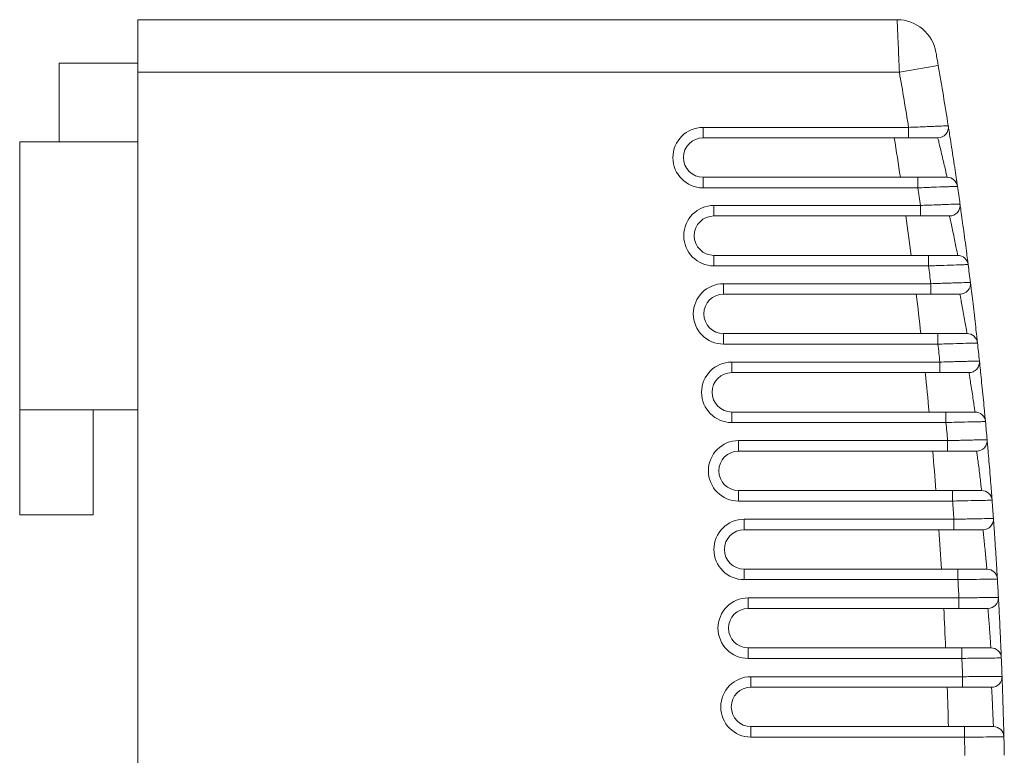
# Model space of a CAD drawing. Header units: millimetres. Extents: x 20 to 193, y 78 to 211.
# Tile 8 of 8: x 155 to 192, y 182 to 210. Entities that reach past the tile are written whole.
import ezdxf

# ---------------------------------------------------------------- set-up
doc = ezdxf.new("R2010")
doc.units = ezdxf.units.MM

msp = doc.modelspace()

# ---------------------------------------------------------------- linework, layer by layer
at = {"color": 7, "linetype": 'Continuous', "lineweight": 15}
for p, q in [((159.323, 210.162), (188.21, 210.162)), ((159.323, 208.162), (159.323, 210.162)), ((159.323, 208.512), (156.323, 208.512)), ((156.323, 205.512), (156.323, 208.512)), ((189.775, 208.417), (188.297, 208.162)), ((188.297, 208.162), (159.323, 208.162)), ((159.323, 208.162), (159.323, 149.162)), ((180.826, 206.062), (188.646, 206.062)), ((180.826, 205.662), (180.826, 206.062)), ((188.646, 205.662), (188.646, 206.062)), ((154.823, 205.512), (154.823, 195.312)), ((154.823, 205.512), (159.323, 205.512)), ((188.646, 205.662), (180.826, 205.662)), ((180.826, 204.162), (180.826, 203.762)), ((180.826, 204.162), (188.998, 204.162)), ((188.998, 203.762), (188.998, 204.162)), ((188.998, 203.762), (180.826, 203.762)), ((181.241, 203.091), (189.095, 203.091)), ((181.241, 202.691), (181.241, 203.091)), ((189.095, 202.691), (189.095, 203.091)), ((189.095, 202.691), (181.241, 202.691)), ((181.241, 201.191), (181.241, 200.791)), ((181.241, 201.191), (189.406, 201.191)), ((189.406, 200.791), (189.406, 201.191)), ((189.406, 200.791), (181.241, 200.791)), ((181.605, 200.113), (189.492, 200.113)), ((181.605, 199.713), (181.605, 200.113)), ((189.492, 199.713), (189.492, 200.113)), ((189.492, 199.713), (181.605, 199.713)), ((181.605, 198.213), (181.605, 197.813)), ((181.605, 198.213), (189.763, 198.213)), ((189.763, 197.813), (189.763, 198.213)), ((189.763, 197.813), (181.605, 197.813)), ((181.917, 197.129), (189.838, 197.129)), ((181.917, 196.729), (181.917, 197.129)), ((189.838, 196.729), (189.838, 197.129)), ((189.838, 196.729), (181.917, 196.729)), ((154.823, 195.312), (159.323, 195.312)), ((154.823, 195.312), (154.823, 191.312)), ((157.623, 195.312), (157.623, 191.312)), ((181.917, 195.229), (181.917, 194.829)), ((181.917, 195.229), (190.068, 195.229)), ((190.068, 194.829), (190.068, 195.229)), ((190.068, 194.829), (181.917, 194.829)), ((182.178, 194.14), (190.131, 194.14)), ((182.178, 193.74), (182.178, 194.14)), ((190.131, 193.74), (190.131, 194.14)), ((190.131, 193.74), (182.178, 193.74)), ((182.178, 192.24), (182.178, 191.84)), ((182.178, 192.24), (190.322, 192.24)), ((190.322, 191.84), (190.322, 192.24)), ((190.322, 191.84), (182.178, 191.84)), ((154.823, 191.312), (157.623, 191.312)), ((182.387, 191.148), (190.373, 191.148)), ((182.387, 190.748), (182.387, 191.148)), ((190.373, 190.748), (190.373, 191.148)), ((190.373, 190.748), (182.387, 190.748)), ((182.387, 189.248), (182.387, 188.848)), ((182.387, 189.248), (190.524, 189.248)), ((190.524, 188.848), (190.524, 189.248)), ((190.524, 188.848), (182.387, 188.848)), ((182.544, 188.152), (190.564, 188.152)), ((182.544, 187.752), (182.544, 188.152)), ((190.564, 187.752), (190.564, 188.152)), ((190.564, 187.752), (182.544, 187.752)), ((182.544, 186.252), (182.544, 185.852)), ((182.544, 186.252), (190.674, 186.252)), ((190.674, 185.852), (190.674, 186.252)), ((190.674, 185.852), (182.544, 185.852)), ((182.649, 185.154), (190.702, 185.154)), ((182.649, 184.754), (182.649, 185.154)), ((190.702, 184.754), (190.702, 185.154)), ((190.702, 184.754), (182.649, 184.754)), ((182.649, 183.254), (182.649, 182.854)), ((182.649, 183.254), (190.773, 183.254)), ((190.773, 182.854), (190.773, 183.254)), ((190.773, 182.854), (182.649, 182.854))]:
    msp.add_line(p, q, dxfattribs=at)
for centre, radius, start, end in [((188.21, 208.662), 1.5, 9.9571, 90), ((17.323, 178.662), 175, 9.02875, 9.78949), ((17.323, 178.662), 173.5, 9.08648, 9.78949), ((180.826, 204.912), 1.15, 90, 270), ((189.76, 206.062), 0.4, 270, 9.0288), ((180.826, 204.912), 0.75, 90, 270), ((17.323, 178.662), 172.9, 8.48115, 8.98406), ((190.11, 203.762), 0.4, 8.2653, 90), ((17.323, 178.662), 175, 8.04285, 8.26532), ((17.323, 178.662), 173.5, 8.09418, 8.31809), ((181.241, 201.941), 1.15, 90, 270), ((190.206, 203.091), 0.4, 270, 8.0428), ((181.241, 201.941), 0.75, 90, 270), ((17.323, 178.662), 172.9, 7.48694, 7.98858), ((190.515, 200.791), 0.4, 7.2813, 90), ((17.323, 178.662), 175, 7.0571, 7.28129), ((17.323, 178.662), 173.5, 7.10208, 7.3277), ((181.605, 198.963), 1.15, 90, 270), ((190.601, 200.113), 0.4, 270, 7.0571), ((181.605, 198.963), 0.75, 90, 270), ((17.323, 178.662), 172.9, 6.49275, 6.99328), ((190.87, 197.813), 0.4, 6.2972, 90), ((17.323, 178.662), 175, 6.07153, 6.29719), ((17.323, 178.662), 173.5, 6.11017, 6.33728), ((181.917, 195.979), 1.15, 90, 270), ((190.944, 197.129), 0.4, 270, 6.0715), ((181.917, 195.979), 0.75, 90, 270), ((17.323, 178.662), 172.9, 5.49857, 5.99815), ((191.173, 194.829), 0.4, 5.313, 90), ((17.323, 178.662), 173.5, 5.11845, 5.34681), ((17.323, 178.662), 175, 5.08612, 5.31303), ((182.178, 192.99), 1.15, 90, 270), ((191.236, 194.14), 0.4, 270, 5.0861), ((182.178, 192.99), 0.75, 90, 270), ((17.323, 178.662), 172.9, 4.5044, 5.00319), ((191.425, 191.84), 0.4, 4.3288, 90), ((17.323, 178.662), 173.5, 4.12693, 4.3563), ((17.323, 178.662), 175, 4.10088, 4.3288), ((182.387, 189.998), 1.15, 90, 270), ((191.476, 191.148), 0.4, 270, 4.1009), ((182.387, 189.998), 0.75, 90, 270), ((17.323, 178.662), 172.9, 3.51024, 4.00838), ((191.626, 188.848), 0.4, 3.3445, 90), ((17.323, 178.662), 173.5, 3.13559, 3.36575), ((17.323, 178.662), 175, 3.11582, 3.34452), ((182.544, 187.002), 1.15, 90, 270), ((191.665, 188.152), 0.4, 270, 3.1158), ((182.544, 187.002), 0.75, 90, 270), ((17.323, 178.662), 172.9, 2.51609, 3.01374), ((191.775, 185.852), 0.4, 2.3602, 90), ((17.323, 178.662), 173.5, 2.14444, 2.37516), ((17.323, 178.662), 175, 2.13093, 2.36019), ((182.649, 184.004), 1.15, 90, 270), ((191.803, 185.154), 0.4, 270, 2.1309), ((182.649, 184.004), 0.75, 90, 270), ((17.323, 178.662), 172.9, 1.52194, 2.01925), ((191.873, 182.854), 0.4, 1.3758, 90), ((17.323, 178.662), 173.5, 1.15349, 1.38454), ((17.323, 178.662), 175, 1.14622, 1.37581)]:
    msp.add_arc(centre, radius, start, end, dxfattribs=at)
for points, knots in [([(188.21, 210.162), (188.21, 210.162), (188.21, 210.149), (188.213, 210.098), (188.214, 210.059), (188.219, 209.959), (188.221, 209.898), (188.228, 209.753), (188.232, 209.668), (188.244, 209.392), (188.253, 209.169), (188.274, 208.688), (188.286, 208.426), (188.297, 208.162)], [0, 0, 0, 0, 0.125, 0.125, 0.25, 0.25, 0.375, 0.375, 0.5, 0.5, 0.75, 0.75, 1, 1, 1, 1]), ([(189.775, 208.417), (189.752, 208.548), (189.73, 208.678), (189.697, 208.865), (189.687, 208.921), (189.687, 208.921)], [0, 0, 0, 0, 0.5, 0.5, 1, 1, 1, 1]), ([(188.646, 206.062), (188.745, 206.066), (188.843, 206.07), (189.035, 206.078), (189.131, 206.082), (189.313, 206.089), (189.399, 206.093), (189.563, 206.1), (189.641, 206.103), (189.85, 206.112), (189.963, 206.116), (190.115, 206.123), (190.155, 206.124), (190.155, 206.124)], [0, 0, 0, 0, 0.125, 0.125, 0.25, 0.25, 0.375, 0.375, 0.5, 0.5, 0.75, 0.75, 1, 1, 1, 1]), ([(190.155, 206.124), (190.155, 206.124), (190.16, 206.094), (190.178, 205.977), (190.192, 205.891), (190.225, 205.677), (190.245, 205.549), (190.288, 205.273), (190.311, 205.122), (190.357, 204.823), (190.379, 204.673), (190.421, 204.395), (190.44, 204.268), (190.472, 204.052), (190.484, 203.967), (190.501, 203.85), (190.506, 203.819), (190.506, 203.819)], [0, 0, 0, 0, 0.125, 0.125, 0.25, 0.25, 0.375, 0.375, 0.5, 0.5, 0.625, 0.625, 0.75, 0.75, 0.875, 0.875, 1, 1, 1, 1]), ([(189.76, 205.662), (189.76, 205.662), (189.73, 205.662), (189.618, 205.662), (189.534, 205.662), (189.328, 205.662), (189.204, 205.662), (188.936, 205.662), (188.792, 205.662), (188.646, 205.662)], [0, 0, 0, 0, 0.25, 0.25, 0.5, 0.5, 0.75, 0.75, 1, 1, 1, 1]), ([(190.11, 204.162), (190.11, 204.162), (190.091, 204.244), (190.044, 204.456), (190.025, 204.539), (189.983, 204.719), (189.961, 204.816), (189.893, 205.106), (189.847, 205.3), (189.797, 205.508), (189.783, 205.565), (189.765, 205.642), (189.76, 205.662), (189.76, 205.662)], [0, 0, 0, 0, 0.25, 0.25, 0.375, 0.375, 0.5, 0.5, 0.75, 0.75, 0.875, 0.875, 1, 1, 1, 1]), ([(188.998, 204.162), (189.144, 204.162), (189.289, 204.162), (189.556, 204.162), (189.68, 204.162), (189.885, 204.162), (189.968, 204.162), (190.08, 204.162), (190.11, 204.162), (190.11, 204.162)], [0, 0, 0, 0, 0.25, 0.25, 0.5, 0.5, 0.75, 0.75, 1, 1, 1, 1]), ([(190.506, 203.819), (190.506, 203.819), (190.496, 203.819), (190.457, 203.817), (190.428, 203.816), (190.352, 203.813), (190.306, 203.812), (190.196, 203.807), (190.132, 203.805), (189.924, 203.797), (189.756, 203.791), (189.394, 203.777), (189.197, 203.769), (188.998, 203.762)], [0, 0, 0, 0, 0.125, 0.125, 0.25, 0.25, 0.375, 0.375, 0.5, 0.5, 0.75, 0.75, 1, 1, 1, 1]), ([(189.095, 203.091), (189.194, 203.094), (189.292, 203.098), (189.484, 203.105), (189.579, 203.109), (189.761, 203.115), (189.848, 203.119), (190.011, 203.125), (190.089, 203.128), (190.298, 203.135), (190.411, 203.139), (190.562, 203.145), (190.602, 203.147), (190.602, 203.147)], [0, 0, 0, 0, 0.125, 0.125, 0.25, 0.25, 0.375, 0.375, 0.5, 0.5, 0.75, 0.75, 1, 1, 1, 1]), ([(190.602, 203.147), (190.602, 203.147), (190.606, 203.116), (190.623, 202.999), (190.635, 202.913), (190.664, 202.7), (190.682, 202.572), (190.72, 202.295), (190.741, 202.144), (190.781, 201.845), (190.801, 201.695), (190.838, 201.417), (190.854, 201.29), (190.882, 201.074), (190.893, 200.989), (190.908, 200.872), (190.912, 200.841), (190.912, 200.841)], [0, 0, 0, 0, 0.125, 0.125, 0.25, 0.25, 0.375, 0.375, 0.5, 0.5, 0.625, 0.625, 0.75, 0.75, 0.875, 0.875, 1, 1, 1, 1]), ([(190.206, 202.691), (190.206, 202.691), (190.176, 202.691), (190.064, 202.691), (189.981, 202.691), (189.775, 202.691), (189.652, 202.691), (189.384, 202.691), (189.241, 202.691), (189.095, 202.691)], [0, 0, 0, 0, 0.25, 0.25, 0.5, 0.5, 0.75, 0.75, 1, 1, 1, 1]), ([(190.515, 201.191), (190.515, 201.191), (190.499, 201.273), (190.457, 201.484), (190.441, 201.567), (190.404, 201.747), (190.384, 201.845), (190.324, 202.135), (190.283, 202.329), (190.239, 202.538), (190.227, 202.594), (190.21, 202.671), (190.206, 202.691), (190.206, 202.691)], [0, 0, 0, 0, 0.25, 0.25, 0.375, 0.375, 0.5, 0.5, 0.75, 0.75, 0.875, 0.875, 1, 1, 1, 1]), ([(189.406, 201.191), (189.552, 201.191), (189.697, 201.191), (189.963, 201.191), (190.087, 201.191), (190.292, 201.191), (190.374, 201.191), (190.486, 201.191), (190.515, 201.191), (190.515, 201.191)], [0, 0, 0, 0, 0.25, 0.25, 0.5, 0.5, 0.75, 0.75, 1, 1, 1, 1]), ([(190.912, 200.841), (190.912, 200.841), (190.902, 200.841), (190.864, 200.84), (190.835, 200.839), (190.759, 200.836), (190.713, 200.835), (190.603, 200.831), (190.54, 200.829), (190.331, 200.822), (190.163, 200.816), (189.802, 200.804), (189.605, 200.797), (189.406, 200.791)], [0, 0, 0, 0, 0.125, 0.125, 0.25, 0.25, 0.375, 0.375, 0.5, 0.5, 0.75, 0.75, 1, 1, 1, 1]), ([(189.492, 200.113), (189.591, 200.116), (189.689, 200.119), (189.881, 200.125), (189.976, 200.129), (190.158, 200.135), (190.245, 200.137), (190.408, 200.143), (190.486, 200.145), (190.694, 200.152), (190.807, 200.156), (190.957, 200.161), (190.997, 200.162), (190.997, 200.162)], [0, 0, 0, 0, 0.125, 0.125, 0.25, 0.25, 0.375, 0.375, 0.5, 0.5, 0.75, 0.75, 1, 1, 1, 1]), ([(190.997, 200.162), (190.997, 200.162), (191.001, 200.132), (191.016, 200.015), (191.026, 199.929), (191.052, 199.716), (191.068, 199.587), (191.101, 199.311), (191.119, 199.16), (191.154, 198.861), (191.171, 198.71), (191.203, 198.432), (191.217, 198.305), (191.242, 198.089), (191.251, 198.004), (191.264, 197.887), (191.267, 197.857), (191.267, 197.857)], [0, 0, 0, 0, 0.125, 0.125, 0.25, 0.25, 0.375, 0.375, 0.5, 0.5, 0.625, 0.625, 0.75, 0.75, 0.875, 0.875, 1, 1, 1, 1]), ([(190.601, 199.713), (190.601, 199.713), (190.571, 199.713), (190.46, 199.713), (190.377, 199.713), (190.172, 199.713), (190.049, 199.713), (189.781, 199.713), (189.638, 199.713), (189.492, 199.713)], [0, 0, 0, 0, 0.25, 0.25, 0.5, 0.5, 0.75, 0.75, 1, 1, 1, 1]), ([(190.87, 198.213), (190.87, 198.213), (190.856, 198.294), (190.82, 198.505), (190.805, 198.588), (190.774, 198.769), (190.756, 198.867), (190.704, 199.158), (190.668, 199.352), (190.629, 199.56), (190.619, 199.617), (190.604, 199.693), (190.601, 199.713), (190.601, 199.713)], [0, 0, 0, 0, 0.25, 0.25, 0.375, 0.375, 0.5, 0.5, 0.75, 0.75, 0.875, 0.875, 1, 1, 1, 1]), ([(189.763, 198.213), (189.909, 198.213), (190.054, 198.213), (190.319, 198.213), (190.443, 198.213), (190.647, 198.213), (190.729, 198.213), (190.841, 198.213), (190.87, 198.213), (190.87, 198.213)], [0, 0, 0, 0, 0.25, 0.25, 0.5, 0.5, 0.75, 0.75, 1, 1, 1, 1]), ([(191.267, 197.857), (191.267, 197.857), (191.258, 197.856), (191.219, 197.855), (191.19, 197.854), (191.115, 197.852), (191.068, 197.851), (190.959, 197.848), (190.896, 197.846), (190.688, 197.84), (190.52, 197.835), (190.158, 197.824), (189.961, 197.819), (189.763, 197.813)], [0, 0, 0, 0, 0.125, 0.125, 0.25, 0.25, 0.375, 0.375, 0.5, 0.5, 0.75, 0.75, 1, 1, 1, 1]), ([(189.838, 197.129), (189.937, 197.132), (190.034, 197.135), (190.226, 197.14), (190.321, 197.143), (190.503, 197.148), (190.59, 197.15), (190.753, 197.155), (190.83, 197.157), (191.039, 197.163), (191.151, 197.166), (191.302, 197.17), (191.342, 197.171), (191.342, 197.171)], [0, 0, 0, 0, 0.125, 0.125, 0.25, 0.25, 0.375, 0.375, 0.5, 0.5, 0.75, 0.75, 1, 1, 1, 1]), ([(191.342, 197.171), (191.342, 197.171), (191.345, 197.141), (191.357, 197.025), (191.366, 196.939), (191.388, 196.726), (191.402, 196.597), (191.43, 196.321), (191.445, 196.17), (191.475, 195.87), (191.49, 195.719), (191.517, 195.441), (191.529, 195.314), (191.55, 195.098), (191.558, 195.013), (191.569, 194.896), (191.571, 194.866), (191.571, 194.866)], [0, 0, 0, 0, 0.125, 0.125, 0.25, 0.25, 0.375, 0.375, 0.5, 0.5, 0.625, 0.625, 0.75, 0.75, 0.875, 0.875, 1, 1, 1, 1]), ([(190.944, 196.729), (190.944, 196.729), (190.914, 196.729), (190.803, 196.729), (190.721, 196.729), (190.516, 196.729), (190.394, 196.729), (190.126, 196.729), (189.983, 196.729), (189.838, 196.729)], [0, 0, 0, 0, 0.25, 0.25, 0.5, 0.5, 0.75, 0.75, 1, 1, 1, 1]), ([(191.173, 195.229), (191.173, 195.229), (191.162, 195.31), (191.131, 195.521), (191.119, 195.604), (191.092, 195.785), (191.077, 195.883), (191.032, 196.174), (191.002, 196.369), (190.968, 196.577), (190.959, 196.633), (190.947, 196.709), (190.944, 196.729), (190.944, 196.729)], [0, 0, 0, 0, 0.25, 0.25, 0.375, 0.375, 0.5, 0.5, 0.75, 0.75, 0.875, 0.875, 1, 1, 1, 1]), ([(190.068, 195.229), (190.214, 195.229), (190.359, 195.229), (190.624, 195.229), (190.747, 195.229), (190.951, 195.229), (191.033, 195.229), (191.144, 195.229), (191.173, 195.229), (191.173, 195.229)], [0, 0, 0, 0, 0.25, 0.25, 0.5, 0.5, 0.75, 0.75, 1, 1, 1, 1]), ([(191.571, 194.866), (191.571, 194.866), (191.562, 194.866), (191.523, 194.865), (191.494, 194.864), (191.419, 194.862), (191.373, 194.861), (191.264, 194.859), (191.2, 194.857), (190.992, 194.852), (190.825, 194.848), (190.464, 194.839), (190.267, 194.834), (190.068, 194.829)], [0, 0, 0, 0, 0.125, 0.125, 0.25, 0.25, 0.375, 0.375, 0.5, 0.5, 0.75, 0.75, 1, 1, 1, 1]), ([(190.131, 194.14), (190.231, 194.143), (190.328, 194.145), (190.52, 194.15), (190.615, 194.152), (190.797, 194.156), (190.883, 194.158), (191.046, 194.162), (191.124, 194.164), (191.332, 194.169), (191.444, 194.171), (191.594, 194.175), (191.634, 194.176), (191.634, 194.176)], [0, 0, 0, 0, 0.125, 0.125, 0.25, 0.25, 0.375, 0.375, 0.5, 0.5, 0.75, 0.75, 1, 1, 1, 1]), ([(191.634, 194.176), (191.634, 194.176), (191.637, 194.146), (191.647, 194.03), (191.655, 193.944), (191.673, 193.731), (191.684, 193.602), (191.708, 193.325), (191.721, 193.174), (191.745, 192.874), (191.757, 192.724), (191.78, 192.445), (191.79, 192.318), (191.806, 192.102), (191.813, 192.017), (191.822, 191.901), (191.824, 191.871), (191.824, 191.871)], [0, 0, 0, 0, 0.125, 0.125, 0.25, 0.25, 0.375, 0.375, 0.5, 0.5, 0.625, 0.625, 0.75, 0.75, 0.875, 0.875, 1, 1, 1, 1]), ([(191.236, 193.74), (191.236, 193.74), (191.206, 193.74), (191.096, 193.74), (191.013, 193.74), (190.809, 193.74), (190.687, 193.74), (190.42, 193.74), (190.277, 193.74), (190.131, 193.74)], [0, 0, 0, 0, 0.25, 0.25, 0.5, 0.5, 0.75, 0.75, 1, 1, 1, 1]), ([(191.425, 192.24), (191.425, 192.24), (191.416, 192.321), (191.391, 192.532), (191.381, 192.615), (191.359, 192.796), (191.347, 192.894), (191.31, 193.186), (191.284, 193.381), (191.256, 193.589), (191.249, 193.645), (191.238, 193.721), (191.236, 193.74), (191.236, 193.74)], [0, 0, 0, 0, 0.25, 0.25, 0.375, 0.375, 0.5, 0.5, 0.75, 0.75, 0.875, 0.875, 1, 1, 1, 1]), ([(190.322, 192.24), (190.467, 192.24), (190.612, 192.24), (190.877, 192.24), (191, 192.24), (191.204, 192.24), (191.286, 192.24), (191.396, 192.24), (191.425, 192.24), (191.425, 192.24)], [0, 0, 0, 0, 0.25, 0.25, 0.5, 0.5, 0.75, 0.75, 1, 1, 1, 1]), ([(191.824, 191.871), (191.824, 191.871), (191.814, 191.87), (191.776, 191.87), (191.747, 191.869), (191.672, 191.868), (191.626, 191.867), (191.517, 191.865), (191.453, 191.863), (191.246, 191.859), (191.078, 191.856), (190.717, 191.848), (190.52, 191.844), (190.322, 191.84)], [0, 0, 0, 0, 0.125, 0.125, 0.25, 0.25, 0.375, 0.375, 0.5, 0.5, 0.75, 0.75, 1, 1, 1, 1]), ([(190.373, 191.148), (190.472, 191.15), (190.57, 191.152), (190.762, 191.155), (190.857, 191.157), (191.039, 191.16), (191.125, 191.162), (191.288, 191.165), (191.365, 191.167), (191.573, 191.171), (191.685, 191.173), (191.835, 191.176), (191.875, 191.176), (191.875, 191.176)], [0, 0, 0, 0, 0.125, 0.125, 0.25, 0.25, 0.375, 0.375, 0.5, 0.5, 0.75, 0.75, 1, 1, 1, 1]), ([(191.875, 191.176), (191.875, 191.176), (191.877, 191.146), (191.886, 191.03), (191.892, 190.944), (191.907, 190.731), (191.915, 190.603), (191.934, 190.326), (191.944, 190.175), (191.964, 189.875), (191.973, 189.724), (191.991, 189.445), (191.999, 189.318), (192.012, 189.102), (192.017, 189.018), (192.023, 188.901), (192.025, 188.871), (192.025, 188.871)], [0, 0, 0, 0, 0.125, 0.125, 0.25, 0.25, 0.375, 0.375, 0.5, 0.5, 0.625, 0.625, 0.75, 0.75, 0.875, 0.875, 1, 1, 1, 1]), ([(191.476, 190.748), (191.476, 190.748), (191.447, 190.748), (191.337, 190.748), (191.254, 190.748), (191.051, 190.748), (190.928, 190.748), (190.662, 190.748), (190.519, 190.748), (190.373, 190.748)], [0, 0, 0, 0, 0.25, 0.25, 0.5, 0.5, 0.75, 0.75, 1, 1, 1, 1]), ([(191.626, 189.248), (191.626, 189.248), (191.619, 189.328), (191.599, 189.539), (191.592, 189.621), (191.574, 189.803), (191.565, 189.901), (191.535, 190.194), (191.515, 190.389), (191.493, 190.597), (191.487, 190.653), (191.478, 190.728), (191.476, 190.748), (191.476, 190.748)], [0, 0, 0, 0, 0.25, 0.25, 0.375, 0.375, 0.5, 0.5, 0.75, 0.75, 0.875, 0.875, 1, 1, 1, 1]), ([(190.524, 189.248), (190.669, 189.248), (190.814, 189.248), (191.079, 189.248), (191.201, 189.248), (191.405, 189.248), (191.487, 189.248), (191.597, 189.248), (191.626, 189.248), (191.626, 189.248)], [0, 0, 0, 0, 0.25, 0.25, 0.5, 0.5, 0.75, 0.75, 1, 1, 1, 1]), ([(192.025, 188.871), (192.025, 188.871), (192.015, 188.871), (191.977, 188.87), (191.948, 188.87), (191.873, 188.869), (191.827, 188.868), (191.718, 188.866), (191.655, 188.865), (191.447, 188.862), (191.28, 188.86), (190.919, 188.854), (190.722, 188.851), (190.524, 188.848)], [0, 0, 0, 0, 0.125, 0.125, 0.25, 0.25, 0.375, 0.375, 0.5, 0.5, 0.75, 0.75, 1, 1, 1, 1]), ([(190.564, 188.152), (190.663, 188.153), (190.76, 188.155), (190.952, 188.158), (191.047, 188.159), (191.229, 188.162), (191.315, 188.163), (191.478, 188.165), (191.555, 188.166), (191.763, 188.169), (191.875, 188.171), (192.025, 188.173), (192.065, 188.174), (192.065, 188.174)], [0, 0, 0, 0, 0.125, 0.125, 0.25, 0.25, 0.375, 0.375, 0.5, 0.5, 0.75, 0.75, 1, 1, 1, 1]), ([(192.065, 188.174), (192.065, 188.174), (192.066, 188.144), (192.072, 188.028), (192.077, 187.942), (192.088, 187.729), (192.095, 187.6), (192.109, 187.323), (192.116, 187.172), (192.131, 186.872), (192.138, 186.721), (192.15, 186.442), (192.156, 186.315), (192.165, 186.1), (192.169, 186.015), (192.174, 185.899), (192.175, 185.868), (192.175, 185.868)], [0, 0, 0, 0, 0.125, 0.125, 0.25, 0.25, 0.375, 0.375, 0.5, 0.5, 0.625, 0.625, 0.75, 0.75, 0.875, 0.875, 1, 1, 1, 1]), ([(191.665, 187.752), (191.665, 187.752), (191.636, 187.752), (191.526, 187.752), (191.444, 187.752), (191.24, 187.752), (191.118, 187.752), (190.852, 187.752), (190.709, 187.752), (190.564, 187.752)], [0, 0, 0, 0, 0.25, 0.25, 0.5, 0.5, 0.75, 0.75, 1, 1, 1, 1]), ([(191.775, 186.252), (191.775, 186.252), (191.77, 186.332), (191.756, 186.543), (191.751, 186.625), (191.738, 186.807), (191.731, 186.905), (191.71, 187.198), (191.694, 187.394), (191.678, 187.601), (191.673, 187.657), (191.667, 187.732), (191.665, 187.752), (191.665, 187.752)], [0, 0, 0, 0, 0.25, 0.25, 0.375, 0.375, 0.5, 0.5, 0.75, 0.75, 0.875, 0.875, 1, 1, 1, 1]), ([(190.674, 186.252), (190.82, 186.252), (190.964, 186.252), (191.229, 186.252), (191.351, 186.252), (191.554, 186.252), (191.636, 186.252), (191.747, 186.252), (191.775, 186.252), (191.775, 186.252)], [0, 0, 0, 0, 0.25, 0.25, 0.5, 0.5, 0.75, 0.75, 1, 1, 1, 1]), ([(192.175, 185.868), (192.175, 185.868), (192.165, 185.868), (192.127, 185.868), (192.098, 185.868), (192.023, 185.867), (191.977, 185.866), (191.868, 185.865), (191.805, 185.864), (191.597, 185.862), (191.43, 185.86), (191.069, 185.856), (190.872, 185.854), (190.674, 185.852)], [0, 0, 0, 0, 0.125, 0.125, 0.25, 0.25, 0.375, 0.375, 0.5, 0.5, 0.75, 0.75, 1, 1, 1, 1]), ([(190.702, 185.154), (190.801, 185.155), (190.898, 185.156), (191.09, 185.158), (191.185, 185.159), (191.367, 185.16), (191.453, 185.161), (191.616, 185.163), (191.693, 185.164), (191.901, 185.166), (192.013, 185.167), (192.162, 185.168), (192.202, 185.169), (192.202, 185.169)], [0, 0, 0, 0, 0.125, 0.125, 0.25, 0.25, 0.375, 0.375, 0.5, 0.5, 0.75, 0.75, 1, 1, 1, 1]), ([(192.202, 185.169), (192.202, 185.169), (192.203, 185.139), (192.208, 185.023), (192.211, 184.937), (192.218, 184.724), (192.223, 184.596), (192.232, 184.318), (192.237, 184.167), (192.246, 183.867), (192.25, 183.716), (192.258, 183.437), (192.262, 183.31), (192.267, 183.094), (192.269, 183.01), (192.272, 182.894), (192.273, 182.863), (192.273, 182.863)], [0, 0, 0, 0, 0.125, 0.125, 0.25, 0.25, 0.375, 0.375, 0.5, 0.5, 0.625, 0.625, 0.75, 0.75, 0.875, 0.875, 1, 1, 1, 1]), ([(191.803, 184.754), (191.803, 184.754), (191.773, 184.754), (191.663, 184.754), (191.581, 184.754), (191.378, 184.754), (191.256, 184.754), (190.99, 184.754), (190.847, 184.754), (190.702, 184.754)], [0, 0, 0, 0, 0.25, 0.25, 0.5, 0.5, 0.75, 0.75, 1, 1, 1, 1]), ([(191.873, 183.254), (191.873, 183.254), (191.87, 183.334), (191.862, 183.544), (191.858, 183.627), (191.85, 183.808), (191.846, 183.907), (191.832, 184.2), (191.822, 184.396), (191.811, 184.603), (191.808, 184.659), (191.804, 184.734), (191.803, 184.754), (191.803, 184.754)], [0, 0, 0, 0, 0.25, 0.25, 0.375, 0.375, 0.5, 0.5, 0.75, 0.75, 0.875, 0.875, 1, 1, 1, 1]), ([(190.773, 183.254), (190.918, 183.254), (191.062, 183.254), (191.327, 183.254), (191.449, 183.254), (191.652, 183.254), (191.734, 183.254), (191.844, 183.254), (191.873, 183.254), (191.873, 183.254)], [0, 0, 0, 0, 0.25, 0.25, 0.5, 0.5, 0.75, 0.75, 1, 1, 1, 1]), ([(192.273, 182.863), (192.273, 182.863), (192.263, 182.863), (192.225, 182.863), (192.196, 182.863), (192.121, 182.862), (192.075, 182.862), (191.966, 182.861), (191.903, 182.861), (191.695, 182.86), (191.528, 182.859), (191.168, 182.856), (190.971, 182.855), (190.773, 182.854)], [0, 0, 0, 0, 0.125, 0.125, 0.25, 0.25, 0.375, 0.375, 0.5, 0.5, 0.75, 0.75, 1, 1, 1, 1])]:
    msp.add_open_spline(points, degree=3, knots=knots, dxfattribs=at)

doc.saveas('drawing.dxf')
